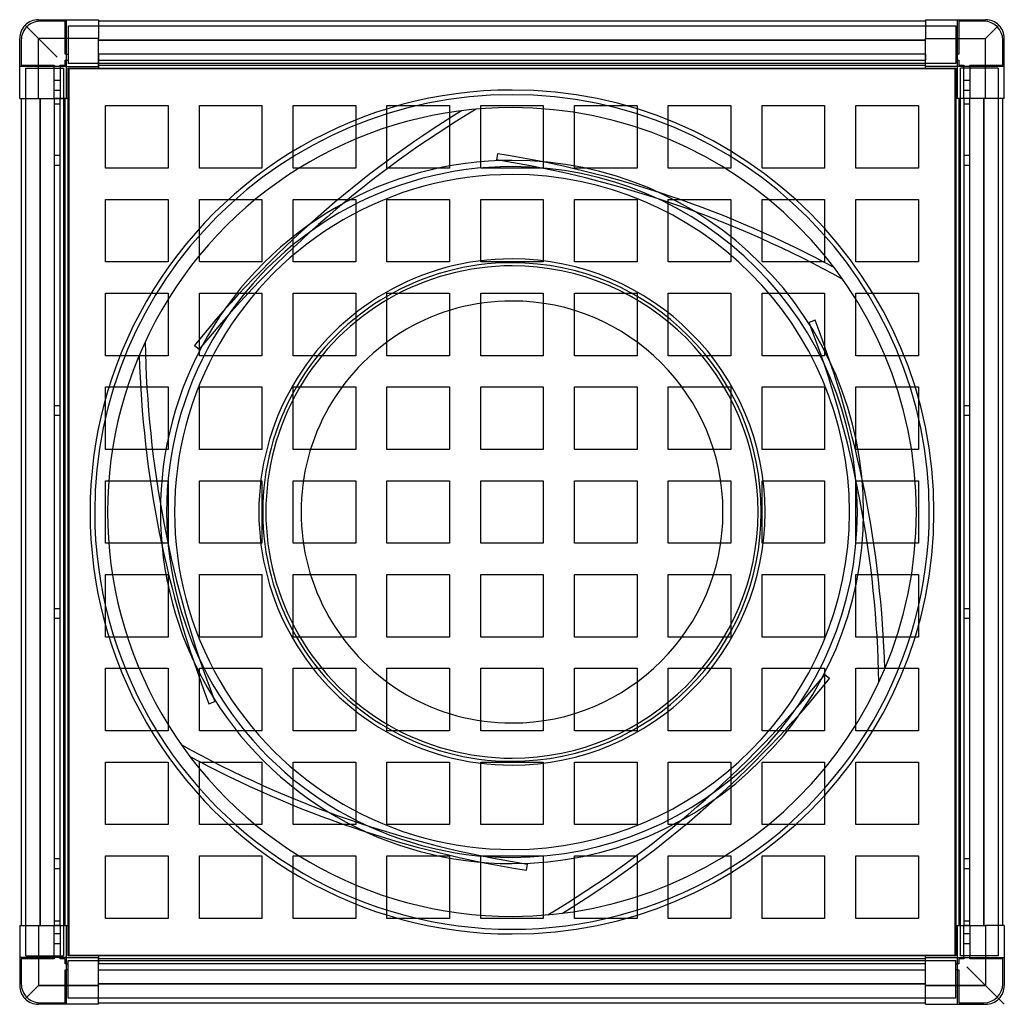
# Model space of a CAD drawing. Header units: millimetres. Extents: x -315 to 315, y -315 to 315.
import ezdxf

# ---------------------------------------------------------------- set-up
doc = ezdxf.new("R2010")
doc.units = ezdxf.units.MM
doc.layers.add('HIDDEN', color=7, linetype='Continuous')
doc.layers.add('THICK', color=7, linetype='Continuous')

msp = doc.modelspace()

# ---------------------------------------------------------------- linework, layer by layer
at = {"layer": 'HIDDEN'}
for p, q in [((-303, 303), (-311.49, 311.49)), ((-303, 315), (-303, 315)), ((-303, 315), (-303, 315)), ((-302, 314), (-302, 314)), ((-286, 314), (-302, 314)), ((-286, 314), (-286, 314)), ((-286, 293), (-286, 314)), ((-285, 315), (-285, 315)), ((-285, 315), (-285, 315)), ((-285, 285), (-285, 315)), ((-284, 311), (284, 311)), ((-284, 311), (-284, 287)), ((-284, 311), (-284, 311)), ((-264.6, 315), (-264.6, 315)), ((-264.6, 315), (-264.6, 315)), ((-264.6, 314), (-264.6, 314)), ((-264.6, 314), (-264.6, 314)), ((264.6, 315), (264.6, 315)), ((264.6, 315), (264.6, 315)), ((264.6, 314), (264.6, 314)), ((264.6, 314), (264.6, 314)), ((284, 311), (284, 311)), ((284, 311), (284, 287)), ((285, 315), (285, 315)), ((285, 285), (285, 315)), ((285, 315), (285, 315)), ((286, 314), (286, 314)), ((302, 314), (286, 314)), ((286, 314), (286, 293)), ((302, 314), (302, 314)), ((303, 315), (303, 315)), ((303, 315), (303, 315)), ((303, 303), (311.49, 311.49)), ((-315, 303), (-315, 303)), ((-315, 303), (-315, 303)), ((-303, 264.6), (-303, 303)), ((-264.6, 303), (-303, 303)), ((264.6, 303), (303, 303)), ((303, 264.6), (303, 303)), ((315, 303), (315, 303)), ((315, 303), (315, 303)), ((-314, 302), (-314, 302)), ((-314, 302), (-314, 286)), ((-264.6, 302), (264.6, 302)), ((314, 302), (314, 302)), ((314, 286), (314, 302)), ((-286, 293), (-286, 293)), ((-285, 293), (-286, 293)), ((-285, 293), (-284, 293)), ((-284, 293), (-284, 293)), ((-264.6, 293), (-264.6, 293)), ((-264.6, 293), (-264.6, 293)), ((-264.6, 293), (-264.6, 293)), ((264.6, 293), (-264.6, 293)), ((-264.6, 293), (-264.6, 293)), ((-264.6, 293), (-264.6, 289)), ((264.6, 293), (264.6, 293)), ((264.6, 293), (264.6, 289)), ((264.6, 293), (264.6, 293)), ((264.6, 293), (264.6, 293)), ((264.6, 293), (264.6, 293)), ((284, 293), (284, 293)), ((285, 293), (284, 293)), ((286, 293), (285, 293)), ((286, 293), (286, 293)), ((-315, 285), (-315, 285)), ((-315, 285), (-315, 285)), ((-285, 285), (-315, 285)), ((-314, 286), (-293, 286)), ((-314, 286), (-314, 286)), ((-311, 284), (-311, 284)), ((-311, 284), (-287, 284)), ((-311, -284), (-311, 284)), ((-293, 286), (-293, 285)), ((-293, 286), (-293, 286)), ((-293, 284), (-293, 285)), ((-293, 264.6), (-293, 284)), ((-293, 284), (-293, 284)), ((-289, 286), (-289, 286)), ((-289, 285), (-289, 286)), ((-289, 286), (-286, 286)), ((-289, 285), (-289, 284)), ((-289, 284), (-289, 284)), ((-289, 284), (-289, 264.6)), ((-287, 284), (-287, 284)), ((-287, 284), (-287, -284)), ((-286, 289), (-285, 289)), ((-286, 289), (-286, 289)), ((-286, 286), (-286, 289)), ((-286, 286), (-286, 286)), ((-285, 289), (-284, 289)), ((-285, 285), (-285, 285)), ((-285, 285), (-285, 285)), ((-285, 285), (-285, 285)), ((-285, 285), (-285, 285)), ((-284, 289), (-284, 289)), ((284, 287), (-284, 287)), ((-284, 287), (-284, 287)), ((-284, 284), (-284, 284)), ((-284, 284), (-284, 284)), ((-264.6, 289), (-264.6, 289)), ((-264.6, 289), (-264.6, 289)), ((-264.6, 289), (264.6, 289)), ((-264.6, 289), (-264.6, 289)), ((-264.6, 289), (-264.6, 286)), ((-264.6, 289), (-264.6, 289)), ((-264.6, 286), (-264.6, 285)), ((-264.6, 286), (-264.6, 286)), ((-264.6, 286), (-264.6, 286)), ((-264.6, 286), (-264.6, 286)), ((-264.6, 286), (-264.6, 286)), ((-264.6, 285), (-264.6, 285)), ((-264.6, 285), (-264.6, 285)), ((-264.6, 285), (-264.6, 285)), ((-264.6, 285), (-264.6, 285)), ((-264.6, 285), (-264.6, 285)), ((-264.6, 285), (-264.6, 285)), ((-264.6, 284), (-264.6, 284)), ((-264.6, 284), (-264.6, 284)), ((264.6, 289), (264.6, 289)), ((264.6, 289), (264.6, 289)), ((264.6, 289), (264.6, 289)), ((264.6, 286), (264.6, 289)), ((264.6, 289), (264.6, 289)), ((264.6, 285), (264.6, 286)), ((264.6, 286), (264.6, 286)), ((264.6, 286), (264.6, 286)), ((264.6, 286), (264.6, 286)), ((264.6, 286), (264.6, 286)), ((264.6, 285), (264.6, 285)), ((264.6, 285), (264.6, 285)), ((264.6, 285), (264.6, 285)), ((264.6, 285), (264.6, 285)), ((264.6, 285), (264.6, 285)), ((264.6, 285), (264.6, 285)), ((264.6, 284), (264.6, 284)), ((264.6, 284), (264.6, 284)), ((284, 289), (284, 289)), ((285, 289), (284, 289)), ((284, 287), (284, 287)), ((284, 284), (284, 284)), ((284, 284), (284, 284)), ((285, 289), (286, 289)), ((285, 285), (285, 285)), ((315, 285), (285, 285)), ((285, 285), (285, 285)), ((285, 285), (285, 285)), ((285, 285), (285, 285)), ((286, 289), (286, 289)), ((286, 289), (286, 286)), ((286, 286), (286, 286)), ((286, 286), (289, 286)), ((311, 284), (287, 284)), ((287, -284), (287, 284)), ((287, 284), (287, 284)), ((289, 286), (289, 285)), ((289, 286), (289, 286)), ((289, 284), (289, 285)), ((289, 264.6), (289, 284)), ((289, 284), (289, 284)), ((293, 286), (293, 286)), ((293, 285), (293, 286)), ((293, 286), (314, 286)), ((293, 285), (293, 284)), ((293, 284), (293, 284)), ((293, 284), (293, 264.6)), ((311, 284), (311, -284)), ((311, 284), (311, 284)), ((314, 286), (314, 286)), ((315, 285), (315, 285)), ((315, 285), (315, 285)), ((-283.5, 283.5), (-283.5, 283.5)), ((283.5, 283.5), (-283.5, 283.5)), ((-283.5, 283.5), (-283.5, -283.5)), ((283.5, 283.5), (283.5, 283.5)), ((283.5, -283.5), (283.5, 283.5)), ((-289, 276), (-293, 276)), ((-289, 276), (-293, 276)), ((293, 276), (289, 276)), ((293, 276), (289, 276)), ((-293, 270), (-289, 270)), ((-293, 270), (-289, 270)), ((289, 270), (293, 270)), ((289, 270), (293, 270)), ((-315, 264.6), (-315, 264.6)), ((-315, 264.6), (-315, 264.6)), ((-314, 264.6), (-314, 264.6)), ((-314, 264.6), (-314, 264.6)), ((-302, -264.6), (-302, 264.6)), ((-293, 264.6), (-293, 264.6)), ((-293, 264.6), (-293, 264.6)), ((-293, 264.6), (-293, 264.6)), ((-293, 264.6), (-293, -264.6)), ((-293, 264.6), (-293, 264.6)), ((-289, 264.6), (-293, 264.6)), ((-289, 261), (-293, 261)), ((-293, 261), (-293, 261)), ((-289, 264.6), (-289, 264.6)), ((-289, 264.6), (-289, 264.6)), ((-289, 264.6), (-289, 264.6)), ((-289, 264.6), (-289, 264.6)), ((-289, -264.6), (-289, 264.6)), ((-286, 264.6), (-289, 264.6)), ((-289, 261), (-289, 261)), ((-285, 264.6), (-286, 264.6)), ((-286, 264.6), (-286, 264.6)), ((-286, 264.6), (-286, 264.6)), ((-286, 264.6), (-286, 264.6)), ((-286, 264.6), (-286, 264.6)), ((-285, 264.6), (-285, 264.6)), ((-285, 264.6), (-285, 264.6)), ((-285, 264.6), (-285, 264.6)), ((-285, 264.6), (-285, 264.6)), ((-285, 264.6), (-285, 264.6)), ((-285, 264.6), (-285, 264.6)), ((-284, 264.6), (-284, 264.6)), ((-284, 264.6), (-284, 264.6)), ((-260, 260), (-260, 260)), ((-220, 260), (-220, 260)), ((-200, 260), (-200, 260)), ((-160, 260), (-160, 260)), ((-140, 260), (-140, 260)), ((-100, 260), (-100, 260)), ((-80, 260), (-80, 260)), ((-40, 260), (-40, 260)), ((-20, 260), (-20, 260)), ((20, 260), (20, 260)), ((40, 260), (40, 260)), ((80, 260), (80, 260)), ((100, 260), (100, 260)), ((140, 260), (140, 260)), ((160, 260), (160, 260)), ((200, 260), (200, 260)), ((220, 260), (220, 260)), ((260, 260), (260, 260)), ((284, 264.6), (284, 264.6)), ((284, 264.6), (284, 264.6)), ((285, 264.6), (285, 264.6)), ((286, 264.6), (285, 264.6)), ((285, 264.6), (285, 264.6)), ((285, 264.6), (285, 264.6)), ((285, 264.6), (285, 264.6)), ((285, 264.6), (285, 264.6)), ((285, 264.6), (285, 264.6)), ((289, 264.6), (286, 264.6)), ((286, 264.6), (286, 264.6)), ((286, 264.6), (286, 264.6)), ((286, 264.6), (286, 264.6)), ((286, 264.6), (286, 264.6)), ((289, 264.6), (289, 264.6)), ((289, 264.6), (289, 264.6)), ((289, 264.6), (289, 264.6)), ((293, 264.6), (289, 264.6)), ((289, 264.6), (289, -264.6)), ((289, 264.6), (289, 264.6)), ((293, 261), (289, 261)), ((289, 261), (289, 261)), ((293, 264.6), (293, 264.6)), ((293, 264.6), (293, 264.6)), ((293, 264.6), (293, 264.6)), ((293, 264.6), (293, 264.6)), ((293, -264.6), (293, 264.6)), ((293, 261), (293, 261)), ((302, 264.6), (302, -264.6)), ((314, 264.6), (314, 264.6)), ((314, 264.6), (314, 264.6)), ((315, 264.6), (315, 264.6)), ((315, 264.6), (315, 264.6)), ((-32.34, 256.72), (-32.34, 256.72)), ((-22.97, 257.73), (-22.97, 257.73)), ((-289, 228), (-293, 228)), ((-289, 228), (-293, 228)), ((-9.25, 229.27), (-9.87, 225.32)), ((-9.25, 229.27), (-9.25, 229.27)), ((293, 228), (289, 228)), ((293, 228), (289, 228)), ((-293, 222), (-289, 222)), ((-293, 222), (-289, 222)), ((-9.87, 225.32), (-9.87, 225.32)), ((289, 222), (293, 222)), ((289, 222), (293, 222)), ((-260, 220), (-260, 220)), ((-220, 220), (-220, 220)), ((-200, 220), (-200, 220)), ((-160, 220), (-160, 220)), ((-140, 220), (-140, 220)), ((-100, 220), (-100, 220)), ((-80, 220), (-80, 220)), ((-40, 220), (-40, 220)), ((-20, 220), (-20, 220)), ((20, 220), (20, 220)), ((40, 220), (40, 220)), ((80, 220), (80, 220)), ((100, 220), (100, 220)), ((140, 220), (140, 220)), ((160, 220), (160, 220)), ((200, 220), (200, 220)), ((220, 220), (220, 220)), ((260, 220), (260, 220)), ((-260, 200), (-260, 200)), ((-220, 200), (-220, 200)), ((-200, 200), (-200, 200)), ((-160, 200), (-160, 200)), ((-140, 200), (-140, 200)), ((-100, 200), (-100, 200)), ((-80, 200), (-80, 200)), ((-40, 200), (-40, 200)), ((-20, 200), (-20, 200)), ((20, 200), (20, 200)), ((40, 200), (40, 200)), ((80, 200), (80, 200)), ((100, 200), (100, 200)), ((140, 200), (140, 200)), ((160, 200), (160, 200)), ((200, 200), (200, 200)), ((220, 200), (220, 200)), ((260, 200), (260, 200)), ((-260, 160), (-260, 160)), ((-220, 160), (-220, 160)), ((-200, 160), (-200, 160)), ((-160, 160), (-160, 160)), ((-140, 160), (-140, 160)), ((-100, 160), (-100, 160)), ((-80, 160), (-80, 160)), ((-40, 160), (-40, 160)), ((-20, 160), (-20, 160)), ((20, 160), (20, 160)), ((40, 160), (40, 160)), ((80, 160), (80, 160)), ((100, 160), (100, 160)), ((140, 160), (140, 160)), ((160, 160), (160, 160)), ((200, 160), (200, 160)), ((220, 160), (220, 160)), ((260, 160), (260, 160)), ((206.16, 156.37), (206.16, 156.37)), ((211.72, 148.76), (211.72, 148.76)), ((-260, 140), (-260, 140)), ((-220, 140), (-220, 140)), ((-200, 140), (-200, 140)), ((-160, 140), (-160, 140)), ((-140, 140), (-140, 140)), ((-100, 140), (-100, 140)), ((-80, 140), (-80, 140)), ((-40, 140), (-40, 140)), ((-20, 140), (-20, 140)), ((20, 140), (20, 140)), ((40, 140), (40, 140)), ((80, 140), (80, 140)), ((100, 140), (100, 140)), ((140, 140), (140, 140)), ((160, 140), (160, 140)), ((200, 140), (200, 140)), ((220, 140), (220, 140)), ((260, 140), (260, 140)), ((193.93, 122.64), (190.19, 121.21)), ((190.19, 121.21), (190.19, 121.21)), ((193.93, 122.64), (193.93, 122.64)), ((-234.68, 108.97), (-234.68, 108.97)), ((-203.18, 106.63), (-203.18, 106.63)), ((-203.18, 106.63), (-200.07, 104.11)), ((-200.07, 104.11), (-200.07, 104.11)), ((-260, 100), (-260, 100)), ((-238.5, 100.35), (-238.5, 100.35)), ((-220, 100), (-220, 100)), ((-200, 100), (-200, 100)), ((-160, 100), (-160, 100)), ((-140, 100), (-140, 100)), ((-100, 100), (-100, 100)), ((-80, 100), (-80, 100)), ((-40, 100), (-40, 100)), ((-20, 100), (-20, 100)), ((20, 100), (20, 100)), ((40, 100), (40, 100)), ((80, 100), (80, 100)), ((100, 100), (100, 100)), ((140, 100), (140, 100)), ((160, 100), (160, 100)), ((200, 100), (200, 100)), ((220, 100), (220, 100)), ((260, 100), (260, 100)), ((-260, 80), (-260, 80)), ((-220, 80), (-220, 80)), ((-200, 80), (-200, 80)), ((-160, 80), (-160, 80)), ((-140, 80), (-140, 80)), ((-100, 80), (-100, 80)), ((-80, 80), (-80, 80)), ((-40, 80), (-40, 80)), ((-20, 80), (-20, 80)), ((20, 80), (20, 80)), ((40, 80), (40, 80)), ((80, 80), (80, 80)), ((100, 80), (100, 80)), ((140, 80), (140, 80)), ((160, 80), (160, 80)), ((200, 80), (200, 80)), ((220, 80), (220, 80)), ((260, 80), (260, 80)), ((-289, 68), (-293, 68)), ((-289, 68), (-293, 68)), ((293, 68), (289, 68)), ((293, 68), (289, 68)), ((-293, 62), (-289, 62)), ((-293, 62), (-289, 62)), ((289, 62), (293, 62)), ((289, 62), (293, 62)), ((-260, 40), (-260, 40)), ((-220, 40), (-220, 40)), ((-200, 40), (-200, 40)), ((-160, 40), (-160, 40)), ((-140, 40), (-140, 40)), ((-100, 40), (-100, 40)), ((-80, 40), (-80, 40)), ((-40, 40), (-40, 40)), ((-20, 40), (-20, 40)), ((20, 40), (20, 40)), ((40, 40), (40, 40)), ((80, 40), (80, 40)), ((100, 40), (100, 40)), ((140, 40), (140, 40)), ((160, 40), (160, 40)), ((200, 40), (200, 40)), ((220, 40), (220, 40)), ((260, 40), (260, 40)), ((-260, 20), (-260, 20)), ((-220, 20), (-220, 20)), ((-200, 20), (-200, 20)), ((-160, 20), (-160, 20)), ((-140, 20), (-140, 20)), ((-100, 20), (-100, 20)), ((-80, 20), (-80, 20)), ((-40, 20), (-40, 20)), ((-20, 20), (-20, 20)), ((20, 20), (20, 20)), ((40, 20), (40, 20)), ((80, 20), (80, 20)), ((100, 20), (100, 20)), ((140, 20), (140, 20)), ((160, 20), (160, 20)), ((200, 20), (200, 20)), ((220, 20), (220, 20)), ((260, 20), (260, 20)), ((-260, -20), (-260, -20)), ((-220, -20), (-220, -20)), ((-200, -20), (-200, -20)), ((-160, -20), (-160, -20)), ((-140, -20), (-140, -20)), ((-100, -20), (-100, -20)), ((-80, -20), (-80, -20)), ((-40, -20), (-40, -20)), ((-20, -20), (-20, -20)), ((20, -20), (20, -20)), ((40, -20), (40, -20)), ((80, -20), (80, -20)), ((100, -20), (100, -20)), ((140, -20), (140, -20)), ((160, -20), (160, -20)), ((200, -20), (200, -20)), ((220, -20), (220, -20)), ((260, -20), (260, -20)), ((-260, -40), (-260, -40)), ((-220, -40), (-220, -40)), ((-200, -40), (-200, -40)), ((-160, -40), (-160, -40)), ((-140, -40), (-140, -40)), ((-100, -40), (-100, -40)), ((-80, -40), (-80, -40)), ((-40, -40), (-40, -40)), ((-20, -40), (-20, -40)), ((20, -40), (20, -40)), ((40, -40), (40, -40)), ((80, -40), (80, -40)), ((100, -40), (100, -40)), ((140, -40), (140, -40)), ((160, -40), (160, -40)), ((200, -40), (200, -40)), ((220, -40), (220, -40)), ((260, -40), (260, -40)), ((-289, -62), (-293, -62)), ((-289, -62), (-293, -62)), ((293, -62), (289, -62)), ((293, -62), (289, -62)), ((-293, -68), (-289, -68)), ((-293, -68), (-289, -68)), ((289, -68), (293, -68)), ((289, -68), (293, -68)), ((-260, -80), (-260, -80)), ((-220, -80), (-220, -80)), ((-200, -80), (-200, -80)), ((-160, -80), (-160, -80)), ((-140, -80), (-140, -80)), ((-100, -80), (-100, -80)), ((-80, -80), (-80, -80)), ((-40, -80), (-40, -80)), ((-20, -80), (-20, -80)), ((20, -80), (20, -80)), ((40, -80), (40, -80)), ((80, -80), (80, -80)), ((100, -80), (100, -80)), ((140, -80), (140, -80)), ((160, -80), (160, -80)), ((200, -80), (200, -80)), ((220, -80), (220, -80)), ((260, -80), (260, -80)), ((-260, -100), (-260, -100)), ((-220, -100), (-220, -100)), ((-200, -100), (-200, -100)), ((-160, -100), (-160, -100)), ((-140, -100), (-140, -100)), ((-100, -100), (-100, -100)), ((-80, -100), (-80, -100)), ((-40, -100), (-40, -100)), ((-20, -100), (-20, -100)), ((20, -100), (20, -100)), ((40, -100), (40, -100)), ((80, -100), (80, -100)), ((100, -100), (100, -100)), ((140, -100), (140, -100)), ((160, -100), (160, -100)), ((200, -100), (200, -100)), ((220, -100), (220, -100)), ((238.5, -100.35), (238.5, -100.35)), ((260, -100), (260, -100)), ((203.18, -106.63), (200.07, -104.11)), ((200.07, -104.11), (200.07, -104.11)), ((203.18, -106.63), (203.18, -106.63)), ((234.68, -108.97), (234.68, -108.97)), ((-193.93, -122.64), (-190.19, -121.21)), ((-193.93, -122.64), (-193.93, -122.64)), ((-190.19, -121.21), (-190.19, -121.21)), ((-260, -140), (-260, -140)), ((-220, -140), (-220, -140)), ((-200, -140), (-200, -140)), ((-160, -140), (-160, -140)), ((-140, -140), (-140, -140)), ((-100, -140), (-100, -140)), ((-80, -140), (-80, -140)), ((-40, -140), (-40, -140)), ((-20, -140), (-20, -140)), ((20, -140), (20, -140)), ((40, -140), (40, -140)), ((80, -140), (80, -140)), ((100, -140), (100, -140)), ((140, -140), (140, -140)), ((160, -140), (160, -140)), ((200, -140), (200, -140)), ((220, -140), (220, -140)), ((260, -140), (260, -140)), ((-211.72, -148.76), (-211.72, -148.76)), ((-206.16, -156.37), (-206.16, -156.37)), ((-260, -160), (-260, -160)), ((-220, -160), (-220, -160)), ((-200, -160), (-200, -160)), ((-160, -160), (-160, -160)), ((-140, -160), (-140, -160)), ((-100, -160), (-100, -160)), ((-80, -160), (-80, -160)), ((-40, -160), (-40, -160)), ((-20, -160), (-20, -160)), ((20, -160), (20, -160)), ((40, -160), (40, -160)), ((80, -160), (80, -160)), ((100, -160), (100, -160)), ((140, -160), (140, -160)), ((160, -160), (160, -160)), ((200, -160), (200, -160)), ((220, -160), (220, -160)), ((260, -160), (260, -160)), ((-260, -200), (-260, -200)), ((-220, -200), (-220, -200)), ((-200, -200), (-200, -200)), ((-160, -200), (-160, -200)), ((-140, -200), (-140, -200)), ((-100, -200), (-100, -200)), ((-80, -200), (-80, -200)), ((-40, -200), (-40, -200)), ((-20, -200), (-20, -200)), ((20, -200), (20, -200)), ((40, -200), (40, -200)), ((80, -200), (80, -200)), ((100, -200), (100, -200)), ((140, -200), (140, -200)), ((160, -200), (160, -200)), ((200, -200), (200, -200)), ((220, -200), (220, -200)), ((260, -200), (260, -200)), ((-260, -220), (-260, -220)), ((-220, -220), (-220, -220)), ((-200, -220), (-200, -220)), ((-160, -220), (-160, -220)), ((-140, -220), (-140, -220)), ((-100, -220), (-100, -220)), ((-80, -220), (-80, -220)), ((-40, -220), (-40, -220)), ((-20, -220), (-20, -220)), ((20, -220), (20, -220)), ((40, -220), (40, -220)), ((80, -220), (80, -220)), ((100, -220), (100, -220)), ((140, -220), (140, -220)), ((160, -220), (160, -220)), ((200, -220), (200, -220)), ((220, -220), (220, -220)), ((260, -220), (260, -220)), ((-289, -222), (-293, -222)), ((-289, -222), (-293, -222)), ((9.25, -229.27), (9.87, -225.32)), ((9.87, -225.32), (9.87, -225.32)), ((293, -222), (289, -222)), ((293, -222), (289, -222)), ((-293, -228), (-289, -228)), ((-293, -228), (-289, -228)), ((9.25, -229.27), (9.25, -229.27)), ((289, -228), (293, -228)), ((289, -228), (293, -228)), ((22.97, -257.73), (22.97, -257.73)), ((32.34, -256.72), (32.34, -256.72)), ((-315, -264.6), (-315, -264.6)), ((-315, -264.6), (-315, -264.6)), ((-314, -264.6), (-314, -264.6)), ((-314, -264.6), (-314, -264.6)), ((-303, -264.6), (-303, -303)), ((-293, -261.5), (-289, -261.5)), ((-293, -261.5), (-293, -261.5)), ((-293, -284), (-293, -264.6)), ((-293, -264.6), (-293, -264.6)), ((-293, -264.6), (-293, -264.6)), ((-293, -264.6), (-293, -264.6)), ((-289, -264.6), (-293, -264.6)), ((-293, -264.6), (-293, -264.6)), ((-289, -261.5), (-289, -261.5)), ((-289, -264.6), (-289, -284)), ((-289, -264.6), (-289, -264.6)), ((-289, -264.6), (-289, -264.6)), ((-289, -264.6), (-289, -264.6)), ((-289, -264.6), (-289, -264.6)), ((-289, -264.6), (-286, -264.6)), ((-286, -264.6), (-285, -264.6)), ((-286, -264.6), (-286, -264.6)), ((-286, -264.6), (-286, -264.6)), ((-286, -264.6), (-286, -264.6)), ((-286, -264.6), (-286, -264.6)), ((-285, -264.6), (-285, -264.6)), ((-285, -264.6), (-285, -264.6)), ((-285, -264.6), (-285, -264.6)), ((-285, -264.6), (-285, -264.6)), ((-285, -264.6), (-285, -264.6)), ((-285, -264.6), (-285, -264.6)), ((-284, -264.6), (-284, -264.6)), ((-284, -264.6), (-284, -264.6)), ((-260, -260), (-260, -260)), ((-220, -260), (-220, -260)), ((-200, -260), (-200, -260)), ((-160, -260), (-160, -260)), ((-140, -260), (-140, -260)), ((-100, -260), (-100, -260)), ((-80, -260), (-80, -260)), ((-40, -260), (-40, -260)), ((-20, -260), (-20, -260)), ((20, -260), (20, -260)), ((40, -260), (40, -260)), ((80, -260), (80, -260)), ((100, -260), (100, -260)), ((140, -260), (140, -260)), ((160, -260), (160, -260)), ((200, -260), (200, -260)), ((220, -260), (220, -260)), ((260, -260), (260, -260)), ((284, -264.6), (284, -264.6)), ((284, -264.6), (284, -264.6)), ((285, -264.6), (286, -264.6)), ((285, -264.6), (285, -264.6)), ((285, -264.6), (285, -264.6)), ((285, -264.6), (285, -264.6)), ((285, -264.6), (285, -264.6)), ((285, -264.6), (285, -264.6)), ((285, -264.6), (285, -264.6)), ((286, -264.6), (289, -264.6)), ((286, -264.6), (286, -264.6)), ((286, -264.6), (286, -264.6)), ((286, -264.6), (286, -264.6)), ((286, -264.6), (286, -264.6)), ((289, -261.5), (293, -261.5)), ((289, -261.5), (289, -261.5)), ((289, -284), (289, -264.6)), ((289, -264.6), (289, -264.6)), ((289, -264.6), (289, -264.6)), ((289, -264.6), (289, -264.6)), ((289, -264.6), (289, -264.6)), ((293, -264.6), (289, -264.6)), ((293, -261.5), (293, -261.5)), ((293, -264.6), (293, -284)), ((293, -264.6), (293, -264.6)), ((293, -264.6), (293, -264.6)), ((293, -264.6), (293, -264.6)), ((293, -264.6), (293, -264.6)), ((303, -264.6), (303, -303)), ((314, -264.6), (314, -264.6)), ((314, -264.6), (314, -264.6)), ((315, -264.6), (315, -264.6)), ((315, -264.6), (315, -264.6)), ((-289, -270), (-293, -270)), ((-289, -270), (-293, -270)), ((293, -270), (289, -270)), ((293, -270), (289, -270)), ((-293, -276), (-289, -276)), ((-293, -276), (-289, -276)), ((289, -276), (293, -276)), ((289, -276), (293, -276)), ((-283.5, -283.5), (283.5, -283.5)), ((-283.5, -283.5), (-283.5, -283.5)), ((283.5, -283.5), (283.5, -283.5)), ((-315, -285), (-315, -285)), ((-285, -285), (-315, -285)), ((-315, -285), (-315, -285)), ((-314, -286), (-314, -286)), ((-314, -286), (-314, -302)), ((-293, -286), (-314, -286)), ((-311, -284), (-287, -284)), ((-311, -284), (-311, -284)), ((-293, -284), (-293, -284)), ((-293, -285), (-293, -284)), ((-293, -285), (-293, -286)), ((-293, -286), (-293, -286)), ((-289, -284), (-289, -284)), ((-289, -285), (-289, -284)), ((-289, -286), (-289, -285)), ((-289, -286), (-289, -286)), ((-286, -286), (-289, -286)), ((-287, -284), (-287, -284)), ((-286, -286), (-286, -286)), ((-286, -289), (-286, -286)), ((-286, -289), (-286, -289)), ((-285, -289), (-286, -289)), ((-285, -285), (-285, -285)), ((-285, -315), (-285, -285)), ((-285, -285), (-285, -285)), ((-285, -285), (-285, -285)), ((-285, -285), (-285, -285)), ((-285, -289), (-284, -289)), ((-284, -284), (-284, -284)), ((-284, -284), (-284, -284)), ((-284, -311), (-284, -287)), ((-284, -287), (-284, -287)), ((-284, -287), (284, -287)), ((-284, -289), (-284, -289)), ((-264.6, -284), (-264.6, -284)), ((-264.6, -284), (-264.6, -284)), ((-264.6, -285), (-264.6, -285)), ((-264.6, -285), (-264.6, -286)), ((-264.6, -285), (-264.6, -285)), ((-264.6, -285), (-264.6, -285)), ((-264.6, -285), (-264.6, -285)), ((-264.6, -285), (-264.6, -285)), ((-264.6, -285), (-264.6, -285)), ((-264.6, -286), (-264.6, -289)), ((-264.6, -286), (-264.6, -286)), ((-264.6, -286), (-264.6, -286)), ((-264.6, -286), (-264.6, -286)), ((-264.6, -286), (-264.6, -286)), ((-264.6, -289), (-264.6, -289)), ((-264.6, -289), (-264.6, -289)), ((-264.6, -289), (-264.6, -289)), ((264.6, -289), (-264.6, -289)), ((-264.6, -289), (-264.6, -289)), ((-264.6, -293), (-264.6, -289)), ((264.6, -284), (264.6, -284)), ((264.6, -284), (264.6, -284)), ((264.6, -286), (264.6, -285)), ((264.6, -285), (264.6, -285)), ((264.6, -285), (264.6, -285)), ((264.6, -285), (264.6, -285)), ((264.6, -285), (264.6, -285)), ((264.6, -285), (264.6, -285)), ((264.6, -285), (264.6, -285)), ((264.6, -289), (264.6, -286)), ((264.6, -286), (264.6, -286)), ((264.6, -286), (264.6, -286)), ((264.6, -286), (264.6, -286)), ((264.6, -286), (264.6, -286)), ((264.6, -289), (264.6, -289)), ((264.6, -293), (264.6, -289)), ((264.6, -289), (264.6, -289)), ((264.6, -289), (264.6, -289)), ((264.6, -289), (264.6, -289)), ((284, -284), (284, -284)), ((284, -284), (284, -284)), ((284, -311), (284, -287)), ((284, -287), (284, -287)), ((284, -289), (284, -289)), ((284, -289), (285, -289)), ((285, -285), (285, -285)), ((285, -315), (285, -285)), ((285, -285), (285, -285)), ((285, -285), (315, -285)), ((285, -285), (285, -285)), ((285, -285), (285, -285)), ((286, -289), (285, -289)), ((286, -286), (286, -286)), ((289, -286), (286, -286)), ((286, -286), (286, -289)), ((286, -289), (286, -289)), ((311, -284), (287, -284)), ((287, -284), (287, -284)), ((289, -284), (289, -284)), ((289, -285), (289, -284)), ((289, -285), (289, -286)), ((289, -286), (289, -286)), ((293, -284), (293, -284)), ((293, -285), (293, -284)), ((293, -286), (293, -285)), ((293, -286), (293, -286)), ((314, -286), (293, -286)), ((311, -284), (311, -284)), ((314, -286), (314, -286)), ((314, -302), (314, -286)), ((315, -285), (315, -285)), ((315, -285), (315, -285)), ((-286, -293), (-285, -293)), ((-286, -293), (-286, -293)), ((-286, -314), (-286, -293)), ((-284, -293), (-285, -293)), ((-284, -293), (-284, -293)), ((-264.6, -293), (-264.6, -293)), ((-264.6, -293), (-264.6, -293)), ((-264.6, -293), (264.6, -293)), ((-264.6, -293), (-264.6, -293)), ((-264.6, -293), (-264.6, -293)), ((264.6, -293), (264.6, -293)), ((264.6, -293), (264.6, -293)), ((264.6, -293), (264.6, -293)), ((264.6, -293), (264.6, -293)), ((284, -293), (284, -293)), ((285, -293), (284, -293)), ((285, -293), (286, -293)), ((286, -293), (286, -293)), ((286, -293), (286, -314)), ((311.49, -311.49), (291, -291)), ((-314, -302), (-314, -302)), ((264.6, -302), (-264.6, -302)), ((314, -302), (314, -302)), ((-315, -303), (-315, -303)), ((-315, -303), (-315, -303)), ((-303, -303), (-311.49, -311.49)), ((-264.6, -303), (-303, -303)), ((303, -303), (264.6, -303)), ((315, -303), (315, -303)), ((315, -303), (315, -303)), ((-303, -315), (-303, -315)), ((-303, -315), (-303, -315)), ((-302, -314), (-302, -314)), ((-302, -314), (-286, -314)), ((-286, -314), (-286, -314)), ((-285, -315), (-285, -315)), ((-285, -315), (-285, -315)), ((-284, -311), (-284, -311)), ((284, -311), (-284, -311)), ((-264.6, -314), (-264.6, -314)), ((-264.6, -314), (-264.6, -314)), ((-264.6, -315), (-264.6, -315)), ((-264.6, -315), (-264.6, -315)), ((264.6, -314), (264.6, -314)), ((264.6, -314), (264.6, -314)), ((264.6, -315), (264.6, -315)), ((264.6, -315), (264.6, -315)), ((284, -311), (284, -311)), ((285, -315), (285, -315)), ((285, -315), (285, -315)), ((286, -314), (302, -314)), ((286, -314), (286, -314)), ((302, -314), (302, -314)), ((303, -315), (303, -315)), ((303, -315), (303, -315))]:
    msp.add_line(p, q, dxfattribs=at)
for centre, radius, start, end in [((-302, 302), 12, 89.99998, 180.00002), ((302, 302), 12, 0, 89.99998), ((0, 0), 270, 89.99998, 270.00002), ((0, 0), 267, 89.99998, 179.99998), ((0, 0), 270, 270.00002, 89.99998), ((0, 0), 267, 0, 89.99998), ((0, 0), 258.75, 89.99998, 270.00002), ((0, 0), 258.75, 270.00002, 89.99998), ((321.4, -318.17), 675, 121.60473, 140.99999), ((321.4, -318.17), 671, 120.87794, 140.99999), ((-114.84, -437.42), 675, 61.60471, 81.00002), ((0, 0), 225, 89.99998, 270.00002), ((0, 0), 221, 89.99998, 270.00002), ((-114.84, -437.42), 671, 60.87791, 81.00002), ((0, 0), 225, 270.00002, 89.99998), ((0, 0), 221, 0, 89.99998), ((0, 0), 215.91, 89.99998, 270.00002), ((0, 0), 215.91, 270.00002, 89.99998), ((0, 0), 161.97, 89.99998, 270.00002), ((0, 0), 159.5, 89.99998, 270.00002), ((0, 0), 161.97, 270.00002, 89.99998), ((0, 0), 159.5, 270.00002, 89.99998), ((0, 0), 157.5, 89.99998, 270.00002), ((0, 0), 157.5, 270.00002, 89.99998), ((0, 0), 135, 89.99998, 270.00002), ((0, 0), 135, 270.00002, 89.99998), ((-436.24, -119.25), 671, 0.87789, 20.99999), ((-436.24, -119.25), 675, 1.60474, 20.99999), ((436.24, 119.25), 671, 180.87792, 200.99997), ((436.24, 119.25), 675, 181.60472, 200.99997), ((0, 0), 267, 179.99998, 0), ((0, 0), 221, 270.00002, 0), ((-321.4, 318.17), 671, 300.87792, 321.00002), ((-321.4, 318.17), 675, 301.60471, 321.00002), ((114.84, 437.42), 671, 240.87789, 261), ((114.84, 437.42), 675, 241.60469, 261), ((-302, -302), 12, 180.00002, 270.00002), ((302, -302), 12, 270.00002, 0)]:
    msp.add_arc(centre, radius, start, end, dxfattribs=at)
at = {"layer": 'THICK'}
for p, q in [((-311.49, 311.49), (-291, 291)), ((-303, 315), (-264.6, 315)), ((-264.6, 315), (-264.6, 303)), ((264.6, 314), (-264.6, 314)), ((264.6, 315), (264.6, 303)), ((264.6, 315), (303, 315)), ((303, 303), (311.49, 311.49)), ((-315, 264.6), (-315, 303)), ((-303, 264.6), (-303, 303)), ((-264.6, 303), (-303, 303)), ((-264.6, 285), (-264.6, 303)), ((264.6, 285), (264.6, 303)), ((264.6, 303), (303, 303)), ((303, 264.6), (303, 303)), ((315, 264.6), (315, 303)), ((264.6, 302), (-264.6, 302)), ((-285, 264.6), (-285, 285)), ((-285, 285), (-264.6, 285)), ((-284, -284), (-284, 284)), ((-284, 284), (284, 284)), ((-264.6, 286), (264.6, 286)), ((-264.6, 285), (-264.6, 284)), ((264.6, 284), (264.6, 285)), ((285, 285), (264.6, 285)), ((284, 284), (284, -284)), ((285, 264.6), (285, 285)), ((-315, 264.6), (-303, 264.6)), ((-314, 264.6), (-314, -264.6)), ((-303, 264.6), (-285, 264.6)), ((-302, 264.6), (-302, -264.6)), ((-286, -264.6), (-286, 264.6)), ((-284, 264.6), (-285, 264.6)), ((-260, 220), (-260, 260)), ((-260, 260), (-220, 260)), ((-220, 260), (-220, 220)), ((-200, 220), (-200, 260)), ((-200, 260), (-160, 260)), ((-160, 260), (-160, 220)), ((-140, 220), (-140, 260)), ((-140, 260), (-100, 260)), ((-100, 260), (-100, 220)), ((-80, 220), (-80, 260)), ((-80, 260), (-40, 260)), ((-40, 260), (-40, 220)), ((-20, 220), (-20, 260)), ((-20, 260), (20, 260)), ((20, 260), (20, 220)), ((40, 220), (40, 260)), ((40, 260), (80, 260)), ((80, 260), (80, 220)), ((100, 220), (100, 260)), ((100, 260), (140, 260)), ((140, 260), (140, 220)), ((160, 220), (160, 260)), ((160, 260), (200, 260)), ((200, 260), (200, 220)), ((220, 220), (220, 260)), ((220, 260), (260, 260)), ((260, 260), (260, 220)), ((285, 264.6), (284, 264.6)), ((303, 264.6), (285, 264.6)), ((286, 264.6), (286, -264.6)), ((302, -264.6), (302, 264.6)), ((315, 264.6), (303, 264.6)), ((314, -264.6), (314, 264.6)), ((-220, 220), (-260, 220)), ((-160, 220), (-200, 220)), ((-100, 220), (-140, 220)), ((-40, 220), (-80, 220)), ((20, 220), (-20, 220)), ((80, 220), (40, 220)), ((140, 220), (100, 220)), ((200, 220), (160, 220)), ((260, 220), (220, 220)), ((-260, 160), (-260, 200)), ((-260, 200), (-220, 200)), ((-220, 200), (-220, 160)), ((-200, 160), (-200, 200)), ((-200, 200), (-160, 200)), ((-160, 200), (-160, 160)), ((-140, 160), (-140, 200)), ((-140, 200), (-100, 200)), ((-100, 200), (-100, 160)), ((-80, 160), (-80, 200)), ((-80, 200), (-40, 200)), ((-40, 200), (-40, 160)), ((-20, 160), (-20, 200)), ((-20, 200), (20, 200)), ((20, 200), (20, 160)), ((40, 160), (40, 200)), ((40, 200), (80, 200)), ((80, 200), (80, 160)), ((100, 160), (100, 200)), ((100, 200), (140, 200)), ((140, 200), (140, 160)), ((160, 160), (160, 200)), ((160, 200), (200, 200)), ((200, 200), (200, 160)), ((220, 160), (220, 200)), ((220, 200), (260, 200)), ((260, 200), (260, 160)), ((-220, 160), (-260, 160)), ((-160, 160), (-200, 160)), ((-100, 160), (-140, 160)), ((-40, 160), (-80, 160)), ((20, 160), (-20, 160)), ((80, 160), (40, 160)), ((140, 160), (100, 160)), ((200, 160), (160, 160)), ((260, 160), (220, 160)), ((-260, 100), (-260, 140)), ((-260, 140), (-220, 140)), ((-220, 140), (-220, 100)), ((-200, 100), (-200, 140)), ((-200, 140), (-160, 140)), ((-160, 140), (-160, 100)), ((-140, 100), (-140, 140)), ((-140, 140), (-100, 140)), ((-100, 140), (-100, 100)), ((-80, 100), (-80, 140)), ((-80, 140), (-40, 140)), ((-40, 140), (-40, 100)), ((-20, 100), (-20, 140)), ((-20, 140), (20, 140)), ((20, 140), (20, 100)), ((40, 100), (40, 140)), ((40, 140), (80, 140)), ((80, 140), (80, 100)), ((100, 100), (100, 140)), ((100, 140), (140, 140)), ((140, 140), (140, 100)), ((160, 100), (160, 140)), ((160, 140), (200, 140)), ((200, 140), (200, 100)), ((220, 100), (220, 140)), ((220, 140), (260, 140)), ((260, 140), (260, 100)), ((-220, 100), (-260, 100)), ((-160, 100), (-200, 100)), ((-100, 100), (-140, 100)), ((-40, 100), (-80, 100)), ((20, 100), (-20, 100)), ((80, 100), (40, 100)), ((140, 100), (100, 100)), ((200, 100), (160, 100)), ((260, 100), (220, 100)), ((-260, 40), (-260, 80)), ((-260, 80), (-220, 80)), ((-220, 80), (-220, 40)), ((-200, 40), (-200, 80)), ((-200, 80), (-160, 80)), ((-160, 80), (-160, 40)), ((-140, 40), (-140, 80)), ((-140, 80), (-100, 80)), ((-100, 80), (-100, 40)), ((-80, 40), (-80, 80)), ((-80, 80), (-40, 80)), ((-40, 80), (-40, 40)), ((-20, 40), (-20, 80)), ((-20, 80), (20, 80)), ((20, 80), (20, 40)), ((40, 40), (40, 80)), ((40, 80), (80, 80)), ((80, 80), (80, 40)), ((100, 40), (100, 80)), ((100, 80), (140, 80)), ((140, 80), (140, 40)), ((160, 40), (160, 80)), ((160, 80), (200, 80)), ((200, 80), (200, 40)), ((220, 40), (220, 80)), ((220, 80), (260, 80)), ((260, 80), (260, 40)), ((-220, 40), (-260, 40)), ((-160, 40), (-200, 40)), ((-100, 40), (-140, 40)), ((-40, 40), (-80, 40)), ((20, 40), (-20, 40)), ((80, 40), (40, 40)), ((140, 40), (100, 40)), ((200, 40), (160, 40)), ((260, 40), (220, 40)), ((-260, -20), (-260, 20)), ((-260, 20), (-220, 20)), ((-220, 20), (-220, -20)), ((-200, -20), (-200, 20)), ((-200, 20), (-160, 20)), ((-160, 20), (-160, -20)), ((-140, -20), (-140, 20)), ((-140, 20), (-100, 20)), ((-100, 20), (-100, -20)), ((-80, -20), (-80, 20)), ((-80, 20), (-40, 20)), ((-40, 20), (-40, -20)), ((-20, -20), (-20, 20)), ((-20, 20), (20, 20)), ((20, 20), (20, -20)), ((40, -20), (40, 20)), ((40, 20), (80, 20)), ((80, 20), (80, -20)), ((100, -20), (100, 20)), ((100, 20), (140, 20)), ((140, 20), (140, -20)), ((160, -20), (160, 20)), ((160, 20), (200, 20)), ((200, 20), (200, -20)), ((220, -20), (220, 20)), ((220, 20), (260, 20)), ((260, 20), (260, -20)), ((-220, -20), (-260, -20)), ((-160, -20), (-200, -20)), ((-100, -20), (-140, -20)), ((-40, -20), (-80, -20)), ((20, -20), (-20, -20)), ((80, -20), (40, -20)), ((140, -20), (100, -20)), ((200, -20), (160, -20)), ((260, -20), (220, -20)), ((-260, -80), (-260, -40)), ((-260, -40), (-220, -40)), ((-220, -40), (-220, -80)), ((-200, -80), (-200, -40)), ((-200, -40), (-160, -40)), ((-160, -40), (-160, -80)), ((-140, -80), (-140, -40)), ((-140, -40), (-100, -40)), ((-100, -40), (-100, -80)), ((-80, -80), (-80, -40)), ((-80, -40), (-40, -40)), ((-40, -40), (-40, -80)), ((-20, -80), (-20, -40)), ((-20, -40), (20, -40)), ((20, -40), (20, -80)), ((40, -80), (40, -40)), ((40, -40), (80, -40)), ((80, -40), (80, -80)), ((100, -80), (100, -40)), ((100, -40), (140, -40)), ((140, -40), (140, -80)), ((160, -80), (160, -40)), ((160, -40), (200, -40)), ((200, -40), (200, -80)), ((220, -80), (220, -40)), ((220, -40), (260, -40)), ((260, -40), (260, -80)), ((-220, -80), (-260, -80)), ((-160, -80), (-200, -80)), ((-100, -80), (-140, -80)), ((-40, -80), (-80, -80)), ((20, -80), (-20, -80)), ((80, -80), (40, -80)), ((140, -80), (100, -80)), ((200, -80), (160, -80)), ((260, -80), (220, -80)), ((-260, -140), (-260, -100)), ((-260, -100), (-220, -100)), ((-220, -100), (-220, -140)), ((-200, -140), (-200, -100)), ((-200, -100), (-160, -100)), ((-160, -100), (-160, -140)), ((-140, -140), (-140, -100)), ((-140, -100), (-100, -100)), ((-100, -100), (-100, -140)), ((-80, -140), (-80, -100)), ((-80, -100), (-40, -100)), ((-40, -100), (-40, -140)), ((-20, -140), (-20, -100)), ((-20, -100), (20, -100)), ((20, -100), (20, -140)), ((40, -140), (40, -100)), ((40, -100), (80, -100)), ((80, -100), (80, -140)), ((100, -140), (100, -100)), ((100, -100), (140, -100)), ((140, -100), (140, -140)), ((160, -140), (160, -100)), ((160, -100), (200, -100)), ((200, -100), (200, -140)), ((220, -140), (220, -100)), ((220, -100), (260, -100)), ((260, -100), (260, -140)), ((-220, -140), (-260, -140)), ((-160, -140), (-200, -140)), ((-100, -140), (-140, -140)), ((-40, -140), (-80, -140)), ((20, -140), (-20, -140)), ((80, -140), (40, -140)), ((140, -140), (100, -140)), ((200, -140), (160, -140)), ((260, -140), (220, -140)), ((-260, -200), (-260, -160)), ((-260, -160), (-220, -160)), ((-220, -160), (-220, -200)), ((-200, -200), (-200, -160)), ((-200, -160), (-160, -160)), ((-160, -160), (-160, -200)), ((-140, -200), (-140, -160)), ((-140, -160), (-100, -160)), ((-100, -160), (-100, -200)), ((-80, -200), (-80, -160)), ((-80, -160), (-40, -160)), ((-40, -160), (-40, -200)), ((-20, -200), (-20, -160)), ((-20, -160), (20, -160)), ((20, -160), (20, -200)), ((40, -200), (40, -160)), ((40, -160), (80, -160)), ((80, -160), (80, -200)), ((100, -200), (100, -160)), ((100, -160), (140, -160)), ((140, -160), (140, -200)), ((160, -200), (160, -160)), ((160, -160), (200, -160)), ((200, -160), (200, -200)), ((220, -200), (220, -160)), ((220, -160), (260, -160)), ((260, -160), (260, -200)), ((-220, -200), (-260, -200)), ((-160, -200), (-200, -200)), ((-100, -200), (-140, -200)), ((-40, -200), (-80, -200)), ((20, -200), (-20, -200)), ((80, -200), (40, -200)), ((140, -200), (100, -200)), ((200, -200), (160, -200)), ((260, -200), (220, -200)), ((-260, -260), (-260, -220)), ((-260, -220), (-220, -220)), ((-220, -220), (-220, -260)), ((-200, -260), (-200, -220)), ((-200, -220), (-160, -220)), ((-160, -220), (-160, -260)), ((-140, -260), (-140, -220)), ((-140, -220), (-100, -220)), ((-100, -220), (-100, -260)), ((-80, -260), (-80, -220)), ((-80, -220), (-40, -220)), ((-40, -220), (-40, -260)), ((-20, -260), (-20, -220)), ((-20, -220), (20, -220)), ((20, -220), (20, -260)), ((40, -260), (40, -220)), ((40, -220), (80, -220)), ((80, -220), (80, -260)), ((100, -260), (100, -220)), ((100, -220), (140, -220)), ((140, -220), (140, -260)), ((160, -260), (160, -220)), ((160, -220), (200, -220)), ((200, -220), (200, -260)), ((220, -260), (220, -220)), ((220, -220), (260, -220)), ((260, -220), (260, -260)), ((-315, -264.6), (-303, -264.6)), ((-315, -264.6), (-315, -303)), ((-303, -264.6), (-285, -264.6)), ((-303, -264.6), (-303, -303)), ((-285, -264.6), (-284, -264.6)), ((-285, -285), (-285, -264.6)), ((-220, -260), (-260, -260)), ((-160, -260), (-200, -260)), ((-100, -260), (-140, -260)), ((-40, -260), (-80, -260)), ((20, -260), (-20, -260)), ((80, -260), (40, -260)), ((140, -260), (100, -260)), ((200, -260), (160, -260)), ((260, -260), (220, -260)), ((284, -264.6), (285, -264.6)), ((285, -264.6), (303, -264.6)), ((285, -285), (285, -264.6)), ((315, -264.6), (303, -264.6)), ((303, -264.6), (303, -303)), ((315, -264.6), (315, -303)), ((-285, -285), (-264.6, -285)), ((284, -284), (-284, -284)), ((-264.6, -284), (-264.6, -285)), ((-264.6, -303), (-264.6, -285)), ((264.6, -286), (-264.6, -286)), ((264.6, -285), (264.6, -284)), ((264.6, -303), (264.6, -285)), ((264.6, -285), (285, -285)), ((-264.6, -302), (264.6, -302)), ((-311.49, -311.49), (-303, -303)), ((-303, -303), (-264.6, -303)), ((-264.6, -315), (-264.6, -303)), ((264.6, -315), (264.6, -303)), ((264.6, -303), (303, -303)), ((315, -315), (303, -303)), ((-264.6, -315), (-303, -315)), ((-264.6, -314), (264.6, -314)), ((264.6, -315), (303, -315))]:
    msp.add_line(p, q, dxfattribs=at)
for centre, major_axis, start_param, end_param in [((-303, 303), (0, 12), 0.785398, 1.570796), ((-303, 303), (-12, 0), -1.570796, -0.785398), ((303, 303), (0, 12), -0.785398, 0), ((303, 303), (0, 12), -1.570796, -0.785398), ((-303, -303), (0, -12), -1.570796, -0.785398), ((303, -303), (0, -12), 0.785398, 1.570796), ((-303, -303), (-12, 0), 0.785398, 1.570796), ((303, -303), (0, 12), 3.141593, 3.926991)]:
    msp.add_ellipse(centre, major_axis=major_axis, ratio=1, start_param=start_param, end_param=end_param, dxfattribs=at)

doc.saveas('drawing.dxf')
